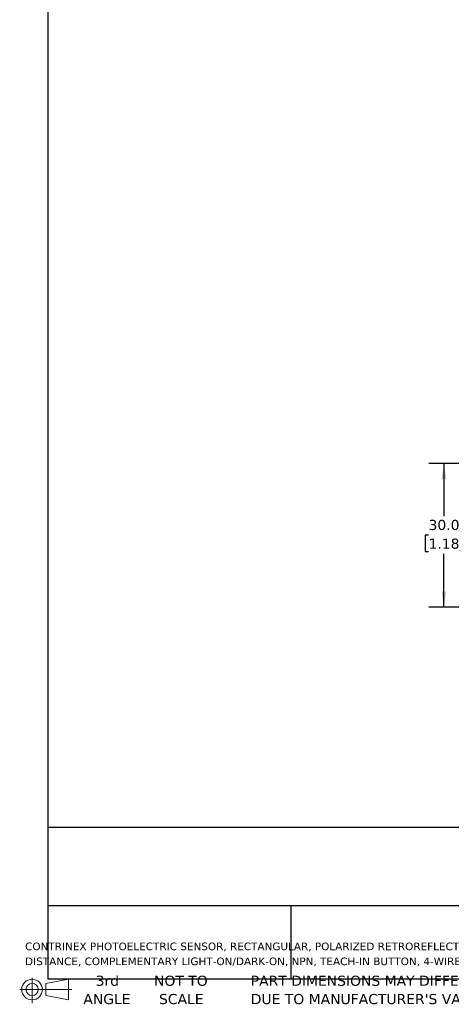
# Model space of a CAD drawing. Header units: millimetres. Extents: x 7 to 546, y 7 to 419.
# Tile 1 of 6: x 7 to 97, y 7 to 213. Entities that reach past the tile are written whole.
import ezdxf

# ---------------------------------------------------------------- set-up
doc = ezdxf.new("R2010")
doc.units = ezdxf.units.MM
doc.linetypes.add('SLD-Solid', pattern=[0])
doc.layers.add('DIMENSIONS', color=140, linetype='SLD-Solid', lineweight=25)
doc.layers.add('TEXT', color=140, linetype='SLD-Solid', lineweight=25)
doc.styles.add('SLDTEXTSTYLE1', font='VERDANA.TTF')
doc.dimstyles.new('SLDDIMSTYLE3', dxfattribs={"dimtxt": 2.158008, "dimasz": 3.302, "dimexe": 0, "dimexo": 0.0625, "dimgap": 0.539502, "dimtad": 0, "dimtih": 1, "dimtoh": 1, "dimrnd": 1e-09, "dimzin": 4, "dimdsep": 46, "dimtxsty": 'SLDTEXTSTYLE1', "dimsah": 1, "dimcen": 0.09, "dimadec": 0, "dimazin": 1, "dimtfac": 1, "dimtofl": 0, "dimtmove": 0, "dimatfit": 3, "dimfxl": 0, "dimfrac": 2, "dimtolj": 1, "dimtzin": 12, "dimarcsym": 0})

# ---------------------------------------------------------------- blocks, each defined once
blk = doc.blocks.new('Block11')
at = {"color": 7, "linetype": 'SLD-Solid', "lineweight": 18}
for p, q in [((2.59, 5.31), (2.59, 0)), ((5.48, 4.17), (10.18, 5.03)), ((5.48, 1.6), (5.48, 4.17)), ((10.18, 5.03), (10.18, 0.73)), ((0, 2.88), (10.87, 2.88)), ((5.48, 1.6), (10.18, 0.73))]:
    blk.add_line(p, q, dxfattribs=at)
for radius in [2.15, 1.29]:
    blk.add_circle((2.59, 2.88), radius, dxfattribs=at)
blk = doc.blocks.new('Block12')
at = {"color": 7, "linetype": 'Continuous'}
blk.add_blockref('Block11', (0, 0), dxfattribs=at)
blk = doc.blocks.new('SW_NOTE_0_2')
at = {"layer": 'TEXT', "color": 0, "char_height": 1.5875, "attachment_point": 1, "style": 'SLDTEXTSTYLE1'}
for s, insert in [('CONTRINEX PHOTOELECTRIC SENSOR, RECTANGULAR, POLARIZED RETROREFLECTIVE, ULTRA VIOLET LIGHT EMISSION, 1M SENSING ', (0, 2.02)), ('DISTANCE, COMPLEMENTARY LIGHT-ON/DARK-ON, NPN, TEACH-IN BUTTON, 4-WIRE, 4-PIN M8 QUICK-DISCONNECT.', (0, -1.1))]:
    blk.add_mtext(s, dxfattribs=dict(at, insert=insert))
blk = doc.blocks.new('SW_NOTE_0_5')
at = {"layer": 'TEXT', "color": 0, "char_height": 2.1167, "attachment_point": 1, "style": 'SLDTEXTSTYLE1'}
for s, insert in [('PART DIMENSIONS MAY DIFFER SLIGHTLY ', (0, 2.69)), ("DUE TO MANUFACTURER'S VARIANCES", (0, -1.13))]:
    blk.add_mtext(s, dxfattribs=dict(at, insert=insert))
blk = doc.blocks.new('SW_NOTE_0_6')
at = {"layer": 'TEXT', "color": 0, "char_height": 2.117, "attachment_point": 2, "style": 'SLDTEXTSTYLE1'}
for s, insert in [('NOT TO', (5.26, 2.69)), ('SCALE', (5.35, -1.13))]:
    blk.add_mtext(s, dxfattribs=dict(at, insert=insert))
blk = doc.blocks.new('SW_NOTE_0_7')
at = {"layer": 'TEXT', "color": 0, "char_height": 2.117, "attachment_point": 2, "style": 'SLDTEXTSTYLE1'}
for s, insert in [('3rd', (2.32, 2.69)), ('ANGLE', (2.22, -1.13))]:
    blk.add_mtext(s, dxfattribs=dict(at, insert=insert))
blk = doc.blocks.new('_D_8')
at = {"layer": 'DIMENSIONS'}
for p, q in [((110.43, 120.3), (92.31, 120.3)), ((95.48, 120.3), (95.48, 109.26)), ((92.27, 105.35), (91.55, 105.35)), ((91.55, 105.35), (91.55, 101.92)), ((98.69, 105.35), (99.41, 105.35)), ((99.41, 105.35), (99.41, 101.92)), ((91.55, 101.92), (92.27, 101.92)), ((95.48, 90.3), (95.48, 101.44)), ((99.41, 101.92), (98.69, 101.92)), ((110.43, 90.3), (92.31, 90.3))]:
    blk.add_line(p, q, dxfattribs=at)
for points in [[(95.48, 120.3), (94.97, 117), (95.99, 117)], [(95.48, 90.3), (95.99, 93.6), (94.97, 93.6)]]:
    blk.add_solid(points, dxfattribs=at)
at = {"layer": 'DIMENSIONS', "char_height": 2.117, "attachment_point": 1, "style": 'SLDTEXTSTYLE1'}
for s, insert in [('30.0', (92.27, 108.52)), ('1.18', (92.27, 104.61))]:
    blk.add_mtext(s, dxfattribs=dict(at, insert=insert))

msp = doc.modelspace()

# ---------------------------------------------------------------- linework, layer by layer
at = {"layer": 'TEXT'}
for p, q in [((12.7, 419.1), (12.7, 12.7)), ((546.1, 44.252), (12.7, 44.252)), ((546.1, 27.94), (12.7, 27.94)), ((63.5, 27.94), (63.5, 12.7)), ((12.7, 12.7), (546.1, 12.7))]:
    msp.add_line(p, q, dxfattribs=at)

# ---------------------------------------------------------------- block references
for name, p in [('SW_NOTE_0_2', (7.966, 18.216)), ('Block12', (6.838, 7.554)), ('SW_NOTE_0_7', (22.847, 10.635)), ('SW_NOTE_0_6', (35.257, 10.635)), ('SW_NOTE_0_5', (55.119, 10.635))]:
    msp.add_blockref(name, p, dxfattribs=at)

# ---------------------------------------------------------------- dimensions: what is measured, and where the dimension line sits
at = {"layer": 'DIMENSIONS'}
dim = msp.add_linear_dim(base=(95.481, 120.3), p1=(111.696, 90.3), p2=(111.696, 120.3), angle=90, dimstyle='SLDDIMSTYLE3', dxfattribs=at)
dim.commit()
dim.dimension.update_dxf_attribs({"geometry": '_D_8', "text_midpoint": (95.481, 105.351), "dimtype": 160})

doc.saveas('drawing.dxf')
